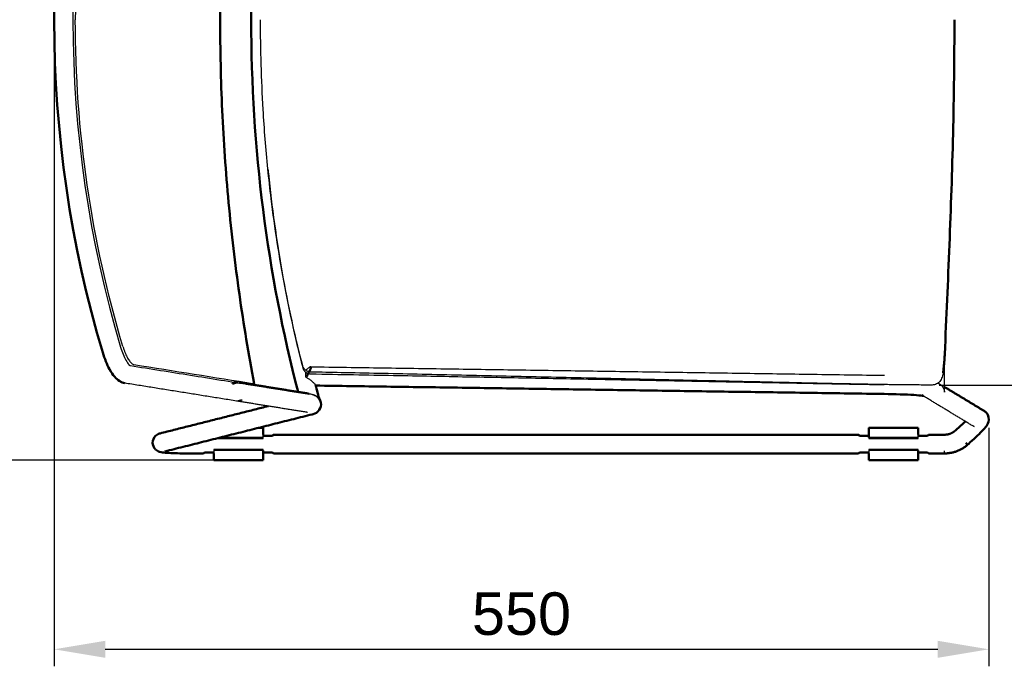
# Model space of a CAD drawing. Header units: millimetres. Extents: x 575 to 3338, y 46 to 2000.
# Tile 7 of 15: x 1046 to 1625, y 1248 to 1628. Entities that reach past the tile are written whole.
import ezdxf

# ---------------------------------------------------------------- set-up
doc = ezdxf.new("R2010")
doc.units = ezdxf.units.MM
doc.layers.add('Livello 01', color=18, linetype='Continuous', true_color=0x000000)
doc.layers.add('Make2D$Visibile$Curve', color=18, linetype='Continuous', true_color=0x000000)
doc.layers.add('Make2D$Visibile$CurveSilhouetteScena', color=18, linetype='Continuous', lineweight=50, true_color=0x000000)
doc.styles.add('Predefinito', font='arial.ttf')
doc.dimstyles.new('Predefinito', dxfattribs={"dimscale": 10, "dimtxt": 2.5, "dimasz": 3, "dimexe": 1, "dimexo": 0.5, "dimgap": 0.8, "dimtad": 1, "dimtoh": 1, "dimzin": 1, "dimdsep": 46, "dimtxsty": 'Predefinito', "dimcen": 2.5, "dimadec": 1, "dimazin": 1, "dimtfac": 1, "dimtdec": 4, "dimtix": 1, "dimtofl": 0, "dimtmove": 1, "dimatfit": 3, "dimfxl": 1, "dimtolj": 1, "dimtzin": 1, "dimarcsym": 0})

# ---------------------------------------------------------------- blocks, each defined once
blk = doc.blocks.new('*D1')
at = {"layer": 'Defpoints', "color": 0}
for p in [(1581.58, 1842.74), (1581.58, 1413.04), (1707.69, 1413.04)]:
    blk.add_point(p, dxfattribs=at)
at = {"layer": 'Livello 01', "color": 0, "lineweight": -2}
for p, q in [((1586.58, 1842.74), (1717.69, 1842.74)), ((1707.69, 1812.74), (1707.69, 1443.04)), ((1586.58, 1413.04), (1717.69, 1413.04))]:
    blk.add_line(p, q, dxfattribs=at)
at = {"layer": 'Livello 01', "color": 0}
for points in [[(1712.69, 1812.74), (1702.69, 1812.74), (1707.69, 1842.74)], [(1702.69, 1443.04), (1712.69, 1443.04), (1707.69, 1413.04)]]:
    blk.add_solid(points, dxfattribs=at)
at = {"layer": 'Livello 01', "color": 0, "insert": (1686.93, 1627.89), "char_height": 25, "attachment_point": 5, "rotation": 90, "style": 'Predefinito'}
blk.add_mtext('\\A1;430', dxfattribs=at)
blk = doc.blocks.new('*D6')
at = {"layer": 'Defpoints', "color": 0}
for p in [(985.62, 1886.89), (1174.34, 1886.89), (1174.34, 1368.89)]:
    blk.add_point(p, dxfattribs=at)
at = {"layer": 'Livello 01', "color": 0, "lineweight": -2}
for p, q in [((1169.34, 1886.89), (975.62, 1886.89)), ((985.62, 1398.89), (985.62, 1856.89)), ((1169.34, 1368.89), (975.62, 1368.89))]:
    blk.add_line(p, q, dxfattribs=at)
at = {"layer": 'Livello 01', "color": 0}
for points in [[(990.62, 1856.89), (980.62, 1856.89), (985.62, 1886.89)], [(980.62, 1398.89), (990.62, 1398.89), (985.62, 1368.89)]]:
    blk.add_solid(points, dxfattribs=at)
at = {"layer": 'Livello 01', "color": 0, "insert": (964.86, 1627.89), "char_height": 25, "attachment_point": 5, "rotation": 90, "style": 'Predefinito'}
blk.add_mtext('\\A1;518', dxfattribs=at)
blk = doc.blocks.new('*D7')
at = {"layer": 'Defpoints', "color": 0}
for p in [(1065.92, 1627.88), (1615.79, 1393.02), (1615.79, 1257.72)]:
    blk.add_point(p, dxfattribs=at)
at = {"layer": 'Livello 01', "color": 0, "lineweight": -2}
for p, q in [((1065.92, 1622.88), (1065.92, 1247.72)), ((1615.79, 1388.02), (1615.79, 1247.72)), ((1095.92, 1257.72), (1585.79, 1257.72))]:
    blk.add_line(p, q, dxfattribs=at)
at = {"layer": 'Livello 01', "color": 0}
for points in [[(1095.92, 1262.72), (1095.92, 1252.72), (1065.92, 1257.72)], [(1585.79, 1252.72), (1585.79, 1262.72), (1615.79, 1257.72)]]:
    blk.add_solid(points, dxfattribs=at)
at = {"layer": 'Livello 01', "color": 0, "insert": (1340.86, 1278.49), "char_height": 25, "attachment_point": 5, "style": 'Predefinito'}
blk.add_mtext('\\A1;550', dxfattribs=at)

msp = doc.modelspace()

# ---------------------------------------------------------------- linework, layer by layer
at = {"layer": 'Make2D$Visibile$Curve', "color": 252, "true_color": 0x96918c}
for points, knots in [([(1209.42, 1409.02), (1191.31, 1478.63), (1181.82, 1552.62), (1181.82, 1627.89), (1181.82, 1703.17), (1191.31, 1777.16), (1209.43, 1846.78)], [810.93928, 810.93928, 810.93928, 810.93928, 1039.983419, 1039.983419, 1039.983419, 1269.038318, 1269.038318, 1269.038318, 1269.038318]), ([(1101.51, 1417.89), (1100.4, 1419.17), (1099.43, 1420.68), (1098.52, 1422.33), (1096.94, 1425.2), (1095.57, 1428.55), (1094.47, 1432.13)], [9.654445, 9.654445, 9.654445, 9.654445, 16.53912, 16.53912, 16.53912, 28.013536, 28.013536, 28.013536, 28.013536]), ([(1107.41, 1414.22), (1106.31, 1414.4), (1105.33, 1414.81), (1104.46, 1415.34), (1103.36, 1416), (1102.39, 1416.87), (1101.51, 1417.89)], [0, 0, 0, 0, 4.181722, 4.181722, 4.181722, 9.654445, 9.654445, 9.654445, 9.654445]), ([(1577.47, 1406.72), (1577.42, 1406.73), (1577.34, 1406.74), (1577.11, 1406.78), (1576.94, 1406.8), (1575.73, 1406.95), (1573.89, 1407.11), (1571.64, 1407.25), (1567.06, 1407.53), (1560.74, 1407.74), (1554.21, 1407.84)], [11.211971, 11.211971, 11.211971, 11.211971, 12.754546, 12.754546, 14.553349, 14.553349, 24.166425, 24.166425, 24.166425, 44.102034, 44.102034, 44.102034, 44.102034]), ([(1222.9, 1401.74), (1222.9, 1400.07), (1222.17, 1398.65), (1221.21, 1397.7), (1219.75, 1396.24), (1218.51, 1396.06), (1217.66, 1395.85)], [0, 0, 0, 0, 5.391758, 5.391758, 5.391758, 14.384001, 14.384001, 14.384001, 14.384001]), ([(1596.21, 1386.4), (1596.31, 1386.49), (1596.41, 1386.57), (1596.51, 1386.66), (1598.5, 1388.42), (1600.42, 1390.2), (1601.99, 1391.73)], [25.959336, 25.959336, 25.959336, 25.959336, 26.364463, 26.364463, 26.364463, 34.564992, 34.564992, 34.564992, 34.564992]), ([(1615.79, 1392.92), (1615.79, 1392.82), (1615.79, 1392.72), (1615.78, 1392.63), (1615.65, 1390.73), (1614.98, 1389.88), (1613.62, 1387.98), (1612.9, 1387.18), (1611.74, 1385.96), (1609.68, 1383.79), (1606.89, 1381.15), (1603.78, 1378.41), (1603.67, 1378.31), (1603.57, 1378.22), (1603.46, 1378.13)], [4.460726, 4.460726, 4.460726, 4.460726, 4.786198, 4.786198, 4.786198, 10.496897, 10.496897, 17.132866, 17.132866, 17.132866, 29.620593, 29.620593, 29.620593, 30.045106, 30.045106, 30.045106, 30.045106]), ([(1123.84, 1379.19), (1123.84, 1380.69), (1124.45, 1382.1), (1125.48, 1383.13), (1126.29, 1383.94), (1127.15, 1384.34), (1128.03, 1384.62), (1128.18, 1384.66), (1128.32, 1384.69)], [0, 0, 0, 0, 4.572743, 4.572743, 4.572743, 8.061968, 8.061968, 8.747364, 8.747364, 8.747364, 8.747364]), ([(1144.34, 1372.89), (1140.26, 1372.89), (1136.4, 1372.98), (1133.44, 1373.14), (1131.84, 1373.22), (1130.71, 1373.31), (1129.19, 1373.51), (1128.53, 1373.61), (1127.15, 1374.05), (1126.29, 1374.44), (1125.48, 1375.26)], [0, 0, 0, 0, 12.332281, 12.332281, 12.332281, 19.176702, 19.176702, 22.224107, 22.224107, 25.713333, 25.713333, 25.713333, 25.713333])]:
    msp.add_open_spline(points, degree=3, knots=knots, dxfattribs=at)
at = {"layer": 'Make2D$Visibile$Curve', "color": 33, "true_color": 0xc3a57d}
for points in [[(1183.62, 1841.92), (1181.97, 1833.29), (1178.86, 1815.89), (1174.76, 1789.31), (1171.26, 1762.44), (1168.41, 1735.4), (1166.22, 1708.32), (1164.68, 1681.31), (1163.77, 1654.44), (1163.57, 1636.71), (1163.57, 1627.89)], [(1163.57, 1627.89), (1163.57, 1619.07), (1163.77, 1601.34), (1164.68, 1574.48), (1166.22, 1547.47), (1168.41, 1520.39), (1171.26, 1493.35), (1174.76, 1466.47), (1178.86, 1439.9), (1181.97, 1422.49), (1183.62, 1413.86)], [(1595.55, 1627.89), (1595.55, 1616.5), (1595.41, 1593.9), (1594.8, 1560.67), (1593.87, 1527.91), (1592.67, 1495.51), (1591.31, 1463.36), (1590.35, 1441.98), (1589.88, 1431.32)], [(1589.88, 1431.32), (1589.85, 1430.8), (1589.8, 1429.78), (1589.71, 1428.27), (1589.61, 1426.81), (1589.49, 1425.4), (1589.36, 1424.04), (1589.22, 1422.74), (1589.07, 1421.5), (1588.96, 1420.73), (1588.9, 1420.35)], [(1183.62, 1413.86), (1183.39, 1413.79), (1182.93, 1413.65), (1182.25, 1413.44), (1181.8, 1413.3), (1181.57, 1413.23)]]:
    msp.add_open_spline(points, degree=3, dxfattribs=at)
at = {"layer": 'Make2D$Visibile$Curve', "color": 252, "true_color": 0x96918c}
for points, degree in [([(1094.47, 1432.13), (1056.64, 1558.99), (1056.17, 1695.19), (1094.47, 1823.64)], 3), ([(1214.58, 1418.12), (1214.63, 1418.29), (1214.75, 1418.65), (1215.01, 1419.24), (1215.34, 1419.87), (1215.71, 1420.55), (1216.12, 1421.29), (1216.49, 1421.99), (1216.77, 1422.56), (1216.96, 1423.02), (1217.07, 1423.38), (1217.09, 1423.55), (1217.09, 1423.62)], 3), ([(1173.91, 1414.68), (1173.88, 1414.69), (1173.8, 1414.7), (1173.6, 1414.72), (1173.33, 1414.74), (1173, 1414.76), (1172.64, 1414.75), (1172.28, 1414.71), (1171.93, 1414.65), (1171.61, 1414.56), (1171.31, 1414.45), (1171.07, 1414.32), (1170.9, 1414.18), (1170.83, 1414.1), (1170.81, 1414.06)], 3), ([(1170.85, 1413.91), (1170.88, 1413.9), (1170.96, 1413.89), (1171.15, 1413.93), (1171.39, 1413.99), (1171.68, 1414.09), (1172.02, 1414.2), (1172.36, 1414.32), (1172.71, 1414.42), (1173.04, 1414.5), (1173.35, 1414.57), (1173.61, 1414.61), (1173.81, 1414.64), (1173.89, 1414.65), (1173.92, 1414.66)], 3), ([(1174.55, 1414.61), (1195.13, 1411.31), (1215.7, 1408.01)], 2), ([(1554.21, 1407.84), (1386.93, 1410.31), (1219.64, 1412.79)], 2), ([(1219.75, 1413.08), (1220.52, 1410.11), (1221.3, 1407.15), (1222.1, 1404.19)], 3), ([(1589.8, 1411.93), (1601.44, 1404.89), (1613.08, 1397.85)], 2), ([(1221.29, 1405.7), (1222.21, 1404.74), (1222.9, 1403.36), (1222.9, 1401.74)], 3), ([(1576.39, 1407.16), (1576.97, 1406.81), (1577.36, 1406.75), (1577.47, 1406.72)], 3), ([(1128.33, 1384.69), (1160.11, 1392.7), (1191.89, 1400.7)], 2), ([(1613.08, 1397.85), (1613.57, 1397.56), (1614.02, 1397.19), (1614.4, 1396.75)], 3), ([(1614.4, 1396.75), (1615.35, 1395.67), (1615.81, 1394.29), (1615.79, 1392.92)], 3), ([(1217.66, 1395.85), (1174.33, 1384.94), (1131.01, 1374.03)], 2), ([(1596.04, 1386.25), (1596.13, 1386.32), (1596.21, 1386.4)], 2), ([(1125.41, 1375.33), (1124.42, 1376.35), (1123.84, 1377.74), (1123.84, 1379.19)], 3), ([(1194.34, 1383.29), (1191.6, 1383.29), (1188.86, 1383.29)], 2), ([(1194.94, 1383.89), (1194.94, 1383.89), (1194.77, 1383.72), (1194.34, 1383.29)], 3), ([(1194.94, 1383.89), (1367.06, 1383.89), (1539.18, 1383.89)], 2), ([(1539.78, 1383.29), (1539.35, 1383.72), (1539.18, 1383.89), (1539.18, 1383.89)], 3), ([(1545.29, 1383.29), (1542.53, 1383.29), (1539.78, 1383.29)], 2), ([(1579.78, 1383.29), (1577.04, 1383.29), (1574.3, 1383.29)], 2), ([(1580.38, 1383.89), (1580.38, 1383.89), (1580.2, 1383.72), (1579.78, 1383.29)], 3), ([(1580.38, 1383.89), (1585.08, 1383.89), (1589.78, 1383.89)], 2), ([(1153.74, 1372.89), (1153.74, 1372.89), (1153.92, 1373.07), (1154.34, 1373.49)], 3), ([(1154.34, 1373.49), (1157.11, 1373.49), (1159.88, 1373.49)], 2), ([(1188.89, 1373.49), (1191.62, 1373.49), (1194.34, 1373.49)], 2), ([(1194.34, 1373.49), (1194.77, 1373.07), (1194.94, 1372.89), (1194.94, 1372.89)], 3), ([(1539.18, 1372.89), (1539.18, 1372.89), (1539.35, 1373.07), (1539.78, 1373.49)], 3), ([(1539.78, 1373.49), (1542.55, 1373.49), (1545.32, 1373.49)], 2), ([(1574.34, 1373.49), (1577.06, 1373.49), (1579.78, 1373.49)], 2), ([(1579.78, 1373.49), (1580.2, 1373.07), (1580.38, 1372.89), (1580.38, 1372.89)], 3), ([(1603.46, 1378.13), (1603.38, 1378.06), (1603.3, 1377.98)], 2), ([(1153.74, 1372.89), (1149.04, 1372.89), (1144.34, 1372.89)], 2), ([(1539.18, 1372.89), (1367.06, 1372.89), (1194.94, 1372.89)], 2), ([(1589.78, 1372.89), (1585.08, 1372.89), (1580.38, 1372.89)], 2)]:
    msp.add_open_spline(points, degree=degree, dxfattribs=at)
at = {"layer": 'Make2D$Visibile$Curve', "color": 252, "lineweight": -3, "true_color": 0x96918c}
for points, degree in [([(1105, 1820.47), (1067.33, 1694.11), (1067.8, 1560.12), (1105, 1435.32)], 3), ([(1109.89, 1425.16), (1110.12, 1424.88), (1110.26, 1424.73), (1110.25, 1424.71)], 3), ([(1589.8, 1408.82), (1589.8, 1419.29), (1589.8, 1429.76)], 2), ([(1214.09, 1422.01), (1214.05, 1421.9), (1214.02, 1421.79), (1213.99, 1421.69)], 3), ([(1216.89, 1423.84), (1385.63, 1421.34), (1554.38, 1418.83)], 2), ([(1173.19, 1403.68), (1140.3, 1408.95), (1107.41, 1414.22)], 2), ([(1214.02, 1417.71), (1214.24, 1417.63), (1214.67, 1417.42), (1215.37, 1417.01), (1216.1, 1416.49), (1216.9, 1415.88), (1217.75, 1415.17), (1218.45, 1414.53), (1218.99, 1414.01), (1219.37, 1413.59), (1219.62, 1413.27), (1219.71, 1413.12), (1219.74, 1413.05)], 3), ([(1585.91, 1414.29), (1586.34, 1414.02), (1586.78, 1413.76)], 2), ([(1173.26, 1403.73), (1173.28, 1403.73), (1173.37, 1403.74), (1173.56, 1403.77), (1173.82, 1403.81), (1174.13, 1403.88), (1174.47, 1403.96), (1174.81, 1404.06), (1175.16, 1404.18), (1175.49, 1404.29), (1175.78, 1404.39), (1176.03, 1404.46), (1176.21, 1404.49), (1176.3, 1404.48), (1176.33, 1404.47)], 3), ([(1176.36, 1404.32), (1176.34, 1404.28), (1176.27, 1404.2), (1176.1, 1404.07), (1175.86, 1403.93), (1175.56, 1403.82), (1175.24, 1403.73), (1174.9, 1403.67), (1174.53, 1403.63), (1174.17, 1403.63), (1173.84, 1403.64), (1173.58, 1403.66), (1173.37, 1403.68), (1173.29, 1403.69), (1173.26, 1403.7)], 3), ([(1213.96, 1397.15), (1193.61, 1400.41), (1173.26, 1403.67)], 2), ([(1176.37, 1404.48), (1176.37, 1404.44), (1176.38, 1404.41)], 2), ([(1220.01, 1406.49), (1220.25, 1406.31), (1220.7, 1405.93), (1221.31, 1405.26), (1221.82, 1404.5), (1222.09, 1403.95), (1222.2, 1403.67)], 3), ([(1222.2, 1403.67), (1222.17, 1403.85), (1222.14, 1404.02), (1222.09, 1404.19)], 3), ([(1607.39, 1388.44), (1592.11, 1397.68), (1576.84, 1406.92)], 2)]:
    msp.add_open_spline(points, degree=degree, dxfattribs=at)
at = {"layer": 'Make2D$Visibile$Curve', "color": 33, "lineweight": -3, "true_color": 0xc3a57d}
for points in [[(1106.33, 1820), (1097.07, 1788.9), (1083.06, 1725.33), (1078.35, 1660.37), (1078.35, 1627.89)], [(1106.33, 1435.79), (1097.07, 1466.89), (1083.06, 1530.45), (1078.35, 1595.41), (1078.35, 1627.89)], [(1106.33, 1435.79), (1106.51, 1435.19), (1106.88, 1434.04), (1107.5, 1432.4), (1108.14, 1430.91), (1108.81, 1429.55), (1109.49, 1428.35), (1110.17, 1427.32), (1110.85, 1426.46), (1111.51, 1425.8), (1112.16, 1425.35), (1112.57, 1425.2), (1112.77, 1425.17)], [(1112.77, 1425.17), (1136.39, 1421.39), (1160, 1417.62), (1183.62, 1413.86)], [(1110.73, 1424.55), (1122.55, 1422.66), (1146.18, 1418.88), (1169.78, 1415.11), (1181.57, 1413.23)], [(1216.87, 1420.72), (1216.61, 1420.73), (1216.1, 1420.78), (1215.38, 1420.96), (1214.73, 1421.22), (1214.13, 1421.57), (1213.59, 1421.98), (1213.11, 1422.47), (1212.7, 1423.03), (1212.35, 1423.67), (1212.19, 1424.14), (1212.12, 1424.39)], [(1212.12, 1423.33), (1212.17, 1423.12), (1212.31, 1422.7), (1212.6, 1422.1), (1212.97, 1421.56), (1213.25, 1421.24), (1213.4, 1421.09)], [(1214.36, 1420.35), (1214.19, 1420.45), (1213.86, 1420.67), (1213.55, 1420.94), (1213.4, 1421.09)], [(1214.36, 1420.35), (1214.51, 1420.27), (1214.81, 1420.11), (1215.3, 1419.92), (1215.82, 1419.77), (1216.36, 1419.68), (1216.71, 1419.65), (1216.88, 1419.65)], [(1216.88, 1419.65), (1225.55, 1419.5), (1242.35, 1419.2), (1265.74, 1418.77), (1287.77, 1418.36), (1308.77, 1417.96), (1329.04, 1417.58), (1349.02, 1417.2), (1369.75, 1416.81), (1390.57, 1416.41), (1408.74, 1416.06), (1424.04, 1415.77), (1437.81, 1415.5), (1451.05, 1415.25), (1464.78, 1414.99), (1478.75, 1414.72), (1492.75, 1414.45), (1506.21, 1414.2), (1518.84, 1413.96), (1530.94, 1413.74), (1542.66, 1413.53), (1550.43, 1413.4), (1554.29, 1413.34)], [(1588.9, 1420.35), (1588.81, 1419.71), (1588.57, 1418.52), (1588.08, 1417.01), (1587.44, 1415.75), (1586.64, 1414.74), (1585.67, 1413.97), (1584.52, 1413.42), (1583.18, 1413.1), (1582.14, 1413.04), (1581.58, 1413.04)]]:
    msp.add_open_spline(points, degree=3, dxfattribs=at)
for points, knots in [([(1191.66, 1540.25), (1190.49, 1551.85), (1188.17, 1581), (1187.32, 1610.31), (1187.32, 1627.89)], [119.549139, 119.549139, 119.549139, 119.549139, 154.67796, 207.51317, 207.51317, 207.51317, 207.51317]), ([(1212.12, 1424.39), (1208.13, 1439.74), (1200.86, 1472.17), (1194.82, 1511.16), (1192.24, 1534.4), (1191.66, 1540.25)], [0, 0, 0, 0, 49.007538, 101.842749, 119.549139, 119.549139, 119.549139, 119.549139]), ([(1191.69, 1539.92), (1191.77, 1539.09), (1192.87, 1528.35), (1195.35, 1507.88), (1199.93, 1478.92), (1205.49, 1450.62), (1209.81, 1432.33), (1212.12, 1423.33)], [86.838978, 86.838978, 86.838978, 86.838978, 89.33866, 119.118214, 148.897767, 178.677321, 208.456874, 208.456874, 208.456874, 208.456874]), ([(1109.86, 1424.93), (1109.93, 1424.88), (1110.23, 1424.69), (1110.52, 1424.58), (1110.73, 1424.55)], [-2.568497, -2.568497, -2.568497, -2.568497, -1.974597, 0, 0, 0, 0]), ([(1554.29, 1413.34), (1549.29, 1413.43), (1538.82, 1413.63), (1521.75, 1413.98), (1503.38, 1414.38), (1483.81, 1414.82), (1463.17, 1415.29), (1434.41, 1415.94), (1396.57, 1416.8), (1349.58, 1417.87), (1302.47, 1418.92), (1264.19, 1419.75), (1235.91, 1420.34), (1222.75, 1420.61), (1216.87, 1420.72)], [0, 0, 0, 0, 21.331034, 42.662069, 63.993103, 85.324138, 106.655172, 127.986207, 170.648276, 213.310345, 255.972414, 298.634483, 319.965517, 337.501616, 337.501616, 337.501616, 337.501616]), ([(1581.58, 1413.04), (1580.58, 1413.06), (1578.18, 1413.08), (1573.77, 1413.13), (1568.22, 1413.19), (1562.84, 1413.25), (1558.07, 1413.3), (1555.56, 1413.32), (1554.29, 1413.34)], [0, 0, 0, 0, 5.406409, 11.897411, 18.388414, 24.879417, 28.124919, 31.37042, 31.37042, 31.37042, 31.37042])]:
    msp.add_open_spline(points, degree=3, knots=knots, dxfattribs=at)
at = {"layer": 'Make2D$Visibile$Curve', "color": 252, "lineweight": -3, "true_color": 0x96918c}
for points, knots in [([(1105.01, 1435.32), (1105.9, 1432.43), (1107.03, 1429.68), (1108.16, 1427.64), (1108.77, 1426.52), (1109.48, 1425.65), (1109.89, 1425.16)], [2.871567, 2.871567, 2.871567, 2.871567, 12.254954, 12.254954, 12.254954, 17.674845, 17.674845, 17.674845, 17.674845]), ([(1213.77, 1420.76), (1213.75, 1420.64), (1213.7, 1420.28), (1213.67, 1419.71), (1213.71, 1419.04), (1213.82, 1418.38), (1213.95, 1417.94), (1214.02, 1417.71)], [-3.41186, -3.41186, -3.41186, -3.41186, -3.06281, -2.297107, -1.531405, -0.765702, 0, 0, 0, 0]), ([(1216.89, 1423.84), (1216.83, 1423.84), (1216.68, 1423.81), (1216.37, 1423.66), (1215.95, 1423.38), (1215.41, 1422.99), (1214.75, 1422.48), (1214.31, 1422.16), (1214.09, 1422.01)], [-4.931407, -4.931407, -4.931407, -4.931407, -4.144122, -3.315297, -2.486473, -1.657649, -0.828824, 0, 0, 0, 0]), ([(1585.92, 1414.19), (1585.94, 1414.18), (1586.2, 1414.08), (1586.69, 1413.84), (1587.4, 1413.36), (1588.09, 1412.73), (1588.73, 1411.95), (1589.26, 1411.01), (1589.65, 1409.95), (1589.77, 1409.21), (1589.8, 1408.82)], [-7.571868, -7.571868, -7.571868, -7.571868, -7.486766, -6.417228, -5.34769, -4.278152, -3.208614, -2.139076, -1.069538, 0, 0, 0, 0]), ([(1215.7, 1408.01), (1215.83, 1407.99), (1215.95, 1407.97), (1216.48, 1407.88), (1216.86, 1407.81), (1217.6, 1407.64), (1217.99, 1407.54), (1219.08, 1407.2), (1220.03, 1406.96), (1221.21, 1405.77)], [53.707445, 53.707445, 53.707445, 53.707445, 54.742188, 54.742188, 58.212431, 58.212431, 61.552026, 61.552026, 68.185262, 68.185262, 68.185262, 68.185262]), ([(1217.65, 1407.63), (1217.86, 1407.57), (1218.36, 1407.42), (1219.17, 1407.05), (1219.74, 1406.69), (1220.01, 1406.49)], [-2.69267, -2.69267, -2.69267, -2.69267, -1.989274, -0.994637, 0, 0, 0, 0]), ([(1215.04, 1396.92), (1215.04, 1396.92), (1214.96, 1396.96), (1214.64, 1397.03), (1214.35, 1397.08), (1213.97, 1397.14)], [191.480323, 191.480323, 191.480323, 191.480323, 194.336414, 194.336414, 198.675865, 198.675865, 198.675865, 198.675865])]:
    msp.add_open_spline(points, degree=3, knots=knots, dxfattribs=at)
for points, weights in [([(1214.02, 1417.71), (1214.03, 1418.17), (1214.04, 1418.63)], [1, 0.996469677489, 1]), ([(1589.78, 1372.89), (1589.78, 1372.89), (1589.78, 1374.37)], [1, 0.930440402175, 1])]:
    msp.add_rational_spline(points, weights, degree=2, dxfattribs=at)
at = {"layer": 'Make2D$Visibile$Curve', "color": 49, "true_color": 0x464646}
for points in [[(1188.84, 1387.86), (1187.39, 1387.86), (1185.93, 1387.86)], [(1188.84, 1385.89), (1188.84, 1386.88), (1188.84, 1387.86)], [(1545.28, 1387.86), (1545.28, 1386.88), (1545.28, 1385.89)], [(1574.28, 1387.86), (1559.78, 1387.86), (1545.28, 1387.86)], [(1574.28, 1385.89), (1574.28, 1386.88), (1574.28, 1387.86)], [(1545.28, 1383.93), (1545.28, 1383.07), (1545.28, 1382.21)], [(1188.84, 1372.86), (1188.84, 1373.72), (1188.84, 1374.58)], [(1574.28, 1372.86), (1574.28, 1373.72), (1574.28, 1374.58)], [(1159.84, 1370.89), (1159.84, 1369.91), (1159.84, 1368.93)], [(1188.84, 1368.89), (1174.34, 1368.89), (1159.84, 1368.89)], [(1188.84, 1368.93), (1188.84, 1369.91), (1188.84, 1370.89)], [(1545.28, 1370.89), (1545.28, 1369.91), (1545.28, 1368.93)], [(1574.28, 1368.89), (1559.78, 1368.89), (1545.28, 1368.89)], [(1574.28, 1368.93), (1574.28, 1369.91), (1574.28, 1370.89)]]:
    msp.add_open_spline(points, degree=2, dxfattribs=at)
for points, weights in [([(1188.84, 1383.93), (1188.84, 1385.59), (1188.84, 1385.89)], [1, 0.769423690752, 1]), ([(1545.28, 1387.89), (1545.28, 1387.89), (1545.28, 1387.86)], [0.968112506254, 0.979717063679, 1]), ([(1545.28, 1385.89), (1545.28, 1385.59), (1545.28, 1383.93)], [1, 0.769423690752, 1]), ([(1574.28, 1383.93), (1574.28, 1385.59), (1574.28, 1385.89)], [1, 0.769423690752, 1]), ([(1159.84, 1372.86), (1159.84, 1371.2), (1159.84, 1370.89)], [1, 0.769423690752, 1]), ([(1188.84, 1370.89), (1188.84, 1371.2), (1188.84, 1372.86)], [1, 0.769423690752, 1]), ([(1545.28, 1372.86), (1545.28, 1371.2), (1545.28, 1370.89)], [1, 0.769423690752, 1]), ([(1574.28, 1370.89), (1574.28, 1371.2), (1574.28, 1372.86)], [1, 0.769423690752, 1])]:
    msp.add_rational_spline(points, weights, degree=2, dxfattribs=at)
at = {"layer": 'Make2D$Visibile$Curve', "color": 252, "true_color": 0x96918c}
for points, weights in [([(1589.78, 1383.89), (1593.35, 1383.89), (1596.04, 1386.25)], [0.854463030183, 0.865095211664, 1]), ([(1602.32, 1379.09), (1603.3, 1377.98), (1603.3, 1377.98)], [1, 0.930440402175, 1]), ([(1603.3, 1377.98), (1597.49, 1372.89), (1589.78, 1372.89)], [1, 0.935873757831, 1])]:
    msp.add_rational_spline(points, weights, degree=2, dxfattribs=at)
at = {"layer": 'Make2D$Visibile$Curve', "color": 49, "lineweight": -3, "true_color": 0x464646}
for points in [[(1159.84, 1381.64), (1174.34, 1381.64), (1188.84, 1381.64)], [(1188.84, 1382.21), (1176.18, 1382.21), (1163.52, 1382.21)], [(1188.84, 1382.21), (1188.84, 1383.07), (1188.84, 1383.93)], [(1188.84, 1381.64), (1188.84, 1381.92), (1188.84, 1382.21)], [(1574.28, 1382.21), (1559.78, 1382.21), (1545.28, 1382.21)], [(1545.28, 1382.21), (1545.28, 1381.92), (1545.28, 1381.64)], [(1545.28, 1381.64), (1559.78, 1381.64), (1574.28, 1381.64)], [(1574.28, 1382.21), (1574.28, 1383.07), (1574.28, 1383.93)], [(1574.28, 1381.64), (1574.28, 1381.92), (1574.28, 1382.21)], [(1159.84, 1375.14), (1159.84, 1374.86), (1159.84, 1374.58)], [(1188.84, 1375.14), (1174.34, 1375.14), (1159.84, 1375.14)], [(1188.84, 1374.58), (1174.34, 1374.58), (1159.84, 1374.58)], [(1159.84, 1374.58), (1159.84, 1373.72), (1159.84, 1372.86)], [(1188.84, 1374.58), (1188.84, 1374.86), (1188.84, 1375.14)], [(1545.28, 1375.14), (1545.28, 1374.86), (1545.28, 1374.58)], [(1574.28, 1375.14), (1559.78, 1375.14), (1545.28, 1375.14)], [(1574.28, 1374.58), (1559.78, 1374.58), (1545.28, 1374.58)], [(1545.28, 1374.58), (1545.28, 1373.72), (1545.28, 1372.86)], [(1574.28, 1374.58), (1574.28, 1374.86), (1574.28, 1375.14)]]:
    msp.add_open_spline(points, degree=2, dxfattribs=at)
at = {"layer": 'Make2D$Visibile$CurveSilhouetteScena', "color": 252, "true_color": 0x96918c}
for points, knots in [([(1209.42, 1409.02), (1191.31, 1478.63), (1181.82, 1552.62), (1181.82, 1627.89), (1181.82, 1703.17), (1191.31, 1777.16), (1209.43, 1846.78)], [810.93928, 810.93928, 810.93928, 810.93928, 1039.983419, 1039.983419, 1039.983419, 1269.038318, 1269.038318, 1269.038318, 1269.038318]), ([(1101.51, 1417.89), (1100.4, 1419.17), (1099.43, 1420.68), (1098.52, 1422.33), (1096.94, 1425.2), (1095.57, 1428.55), (1094.47, 1432.13)], [9.654445, 9.654445, 9.654445, 9.654445, 16.53912, 16.53912, 16.53912, 28.013536, 28.013536, 28.013536, 28.013536]), ([(1107.41, 1414.22), (1106.31, 1414.4), (1105.33, 1414.81), (1104.46, 1415.34), (1103.36, 1416), (1102.39, 1416.87), (1101.51, 1417.89)], [0, 0, 0, 0, 4.181722, 4.181722, 4.181722, 9.654445, 9.654445, 9.654445, 9.654445]), ([(1577.47, 1406.72), (1577.42, 1406.73), (1577.34, 1406.74), (1577.11, 1406.78), (1576.94, 1406.8), (1575.73, 1406.95), (1573.89, 1407.11), (1571.64, 1407.25), (1567.06, 1407.53), (1560.74, 1407.74), (1554.21, 1407.84)], [11.211971, 11.211971, 11.211971, 11.211971, 12.754546, 12.754546, 14.553349, 14.553349, 24.166425, 24.166425, 24.166425, 44.102034, 44.102034, 44.102034, 44.102034]), ([(1222.9, 1401.74), (1222.9, 1400.07), (1222.17, 1398.65), (1221.21, 1397.7), (1219.75, 1396.24), (1218.51, 1396.06), (1217.66, 1395.85)], [0, 0, 0, 0, 5.391758, 5.391758, 5.391758, 14.384001, 14.384001, 14.384001, 14.384001]), ([(1596.21, 1386.4), (1596.31, 1386.49), (1596.41, 1386.57), (1596.51, 1386.66), (1598.5, 1388.42), (1600.42, 1390.2), (1601.99, 1391.73)], [25.959336, 25.959336, 25.959336, 25.959336, 26.364463, 26.364463, 26.364463, 34.564992, 34.564992, 34.564992, 34.564992]), ([(1615.79, 1392.92), (1615.79, 1392.82), (1615.79, 1392.72), (1615.78, 1392.63), (1615.65, 1390.73), (1614.98, 1389.88), (1613.62, 1387.98), (1612.9, 1387.18), (1611.74, 1385.96), (1609.68, 1383.79), (1606.89, 1381.15), (1603.78, 1378.41), (1603.67, 1378.31), (1603.57, 1378.22), (1603.46, 1378.13)], [4.460726, 4.460726, 4.460726, 4.460726, 4.786198, 4.786198, 4.786198, 10.496897, 10.496897, 17.132866, 17.132866, 17.132866, 29.620593, 29.620593, 29.620593, 30.045106, 30.045106, 30.045106, 30.045106]), ([(1123.84, 1379.19), (1123.84, 1380.69), (1124.45, 1382.1), (1125.48, 1383.13), (1126.29, 1383.94), (1127.15, 1384.34), (1128.03, 1384.62), (1128.18, 1384.66), (1128.32, 1384.69)], [0, 0, 0, 0, 4.572743, 4.572743, 4.572743, 8.061968, 8.061968, 8.747364, 8.747364, 8.747364, 8.747364]), ([(1144.34, 1372.89), (1140.26, 1372.89), (1136.4, 1372.98), (1133.44, 1373.14), (1131.84, 1373.22), (1130.71, 1373.31), (1129.19, 1373.51), (1128.53, 1373.61), (1127.15, 1374.05), (1126.29, 1374.44), (1125.48, 1375.26)], [0, 0, 0, 0, 12.332281, 12.332281, 12.332281, 19.176702, 19.176702, 22.224107, 22.224107, 25.713333, 25.713333, 25.713333, 25.713333])]:
    msp.add_open_spline(points, degree=3, knots=knots, dxfattribs=at)
at = {"layer": 'Make2D$Visibile$CurveSilhouetteScena', "color": 33, "true_color": 0xc3a57d}
for points in [[(1183.62, 1841.92), (1181.97, 1833.29), (1178.86, 1815.89), (1174.76, 1789.31), (1171.26, 1762.44), (1168.41, 1735.4), (1166.22, 1708.32), (1164.68, 1681.31), (1163.77, 1654.44), (1163.57, 1636.71), (1163.57, 1627.89)], [(1163.57, 1627.89), (1163.57, 1619.07), (1163.77, 1601.34), (1164.68, 1574.48), (1166.22, 1547.47), (1168.41, 1520.39), (1171.26, 1493.35), (1174.76, 1466.47), (1178.86, 1439.9), (1181.97, 1422.49), (1183.62, 1413.86)], [(1595.55, 1627.89), (1595.55, 1616.5), (1595.41, 1593.9), (1594.8, 1560.67), (1593.87, 1527.91), (1592.67, 1495.51), (1591.31, 1463.36), (1590.35, 1441.98), (1589.88, 1431.32)], [(1589.88, 1431.32), (1589.85, 1430.8), (1589.8, 1429.78), (1589.71, 1428.27), (1589.61, 1426.81), (1589.49, 1425.4), (1589.36, 1424.04), (1589.22, 1422.74), (1589.07, 1421.5), (1588.96, 1420.73), (1588.9, 1420.35)], [(1183.62, 1413.86), (1183.39, 1413.79), (1182.93, 1413.65), (1182.25, 1413.44), (1181.8, 1413.3), (1181.57, 1413.23)]]:
    msp.add_open_spline(points, degree=3, dxfattribs=at)
at = {"layer": 'Make2D$Visibile$CurveSilhouetteScena', "color": 252, "true_color": 0x96918c}
for points, degree in [([(1094.47, 1432.13), (1056.64, 1558.99), (1056.17, 1695.19), (1094.47, 1823.64)], 3), ([(1214.58, 1418.12), (1214.63, 1418.29), (1214.75, 1418.65), (1215.01, 1419.24), (1215.34, 1419.87), (1215.71, 1420.55), (1216.12, 1421.29), (1216.49, 1421.99), (1216.77, 1422.56), (1216.96, 1423.02), (1217.07, 1423.38), (1217.09, 1423.55), (1217.09, 1423.62)], 3), ([(1173.91, 1414.68), (1173.88, 1414.69), (1173.8, 1414.7), (1173.6, 1414.72), (1173.33, 1414.74), (1173, 1414.76), (1172.64, 1414.75), (1172.28, 1414.71), (1171.93, 1414.65), (1171.61, 1414.56), (1171.31, 1414.45), (1171.07, 1414.32), (1170.9, 1414.18), (1170.83, 1414.1), (1170.81, 1414.06)], 3), ([(1170.85, 1413.91), (1170.88, 1413.9), (1170.96, 1413.89), (1171.15, 1413.93), (1171.39, 1413.99), (1171.68, 1414.09), (1172.02, 1414.2), (1172.36, 1414.32), (1172.71, 1414.42), (1173.04, 1414.5), (1173.35, 1414.57), (1173.61, 1414.61), (1173.81, 1414.64), (1173.89, 1414.65), (1173.92, 1414.66)], 3), ([(1174.55, 1414.61), (1195.13, 1411.31), (1215.7, 1408.01)], 2), ([(1554.21, 1407.84), (1386.93, 1410.31), (1219.64, 1412.79)], 2), ([(1219.75, 1413.08), (1220.52, 1410.11), (1221.3, 1407.15), (1222.1, 1404.19)], 3), ([(1589.8, 1411.93), (1601.44, 1404.89), (1613.08, 1397.85)], 2), ([(1221.29, 1405.7), (1222.21, 1404.74), (1222.9, 1403.36), (1222.9, 1401.74)], 3), ([(1576.39, 1407.16), (1576.97, 1406.81), (1577.36, 1406.75), (1577.47, 1406.72)], 3), ([(1128.33, 1384.69), (1160.11, 1392.7), (1191.89, 1400.7)], 2), ([(1613.08, 1397.85), (1613.57, 1397.56), (1614.02, 1397.19), (1614.4, 1396.75)], 3), ([(1614.4, 1396.75), (1615.35, 1395.67), (1615.81, 1394.29), (1615.79, 1392.92)], 3), ([(1217.66, 1395.85), (1174.33, 1384.94), (1131.01, 1374.03)], 2), ([(1596.04, 1386.25), (1596.13, 1386.32), (1596.21, 1386.4)], 2), ([(1125.41, 1375.33), (1124.42, 1376.35), (1123.84, 1377.74), (1123.84, 1379.19)], 3), ([(1194.34, 1383.29), (1191.6, 1383.29), (1188.86, 1383.29)], 2), ([(1194.94, 1383.89), (1194.94, 1383.89), (1194.77, 1383.72), (1194.34, 1383.29)], 3), ([(1194.94, 1383.89), (1367.06, 1383.89), (1539.18, 1383.89)], 2), ([(1539.78, 1383.29), (1539.35, 1383.72), (1539.18, 1383.89), (1539.18, 1383.89)], 3), ([(1545.29, 1383.29), (1542.53, 1383.29), (1539.78, 1383.29)], 2), ([(1579.78, 1383.29), (1577.04, 1383.29), (1574.3, 1383.29)], 2), ([(1580.38, 1383.89), (1580.38, 1383.89), (1580.2, 1383.72), (1579.78, 1383.29)], 3), ([(1580.38, 1383.89), (1585.08, 1383.89), (1589.78, 1383.89)], 2), ([(1153.74, 1372.89), (1153.74, 1372.89), (1153.92, 1373.07), (1154.34, 1373.49)], 3), ([(1154.34, 1373.49), (1157.11, 1373.49), (1159.88, 1373.49)], 2), ([(1188.89, 1373.49), (1191.62, 1373.49), (1194.34, 1373.49)], 2), ([(1194.34, 1373.49), (1194.77, 1373.07), (1194.94, 1372.89), (1194.94, 1372.89)], 3), ([(1539.18, 1372.89), (1539.18, 1372.89), (1539.35, 1373.07), (1539.78, 1373.49)], 3), ([(1539.78, 1373.49), (1542.55, 1373.49), (1545.32, 1373.49)], 2), ([(1574.34, 1373.49), (1577.06, 1373.49), (1579.78, 1373.49)], 2), ([(1579.78, 1373.49), (1580.2, 1373.07), (1580.38, 1372.89), (1580.38, 1372.89)], 3), ([(1603.46, 1378.13), (1603.38, 1378.06), (1603.3, 1377.98)], 2), ([(1153.74, 1372.89), (1149.04, 1372.89), (1144.34, 1372.89)], 2), ([(1539.18, 1372.89), (1367.06, 1372.89), (1194.94, 1372.89)], 2), ([(1589.78, 1372.89), (1585.08, 1372.89), (1580.38, 1372.89)], 2)]:
    msp.add_open_spline(points, degree=degree, dxfattribs=at)
at = {"layer": 'Make2D$Visibile$CurveSilhouetteScena', "color": 49, "true_color": 0x464646}
for points in [[(1188.84, 1387.86), (1187.39, 1387.86), (1185.93, 1387.86)], [(1188.84, 1385.89), (1188.84, 1386.88), (1188.84, 1387.86)], [(1545.28, 1387.86), (1545.28, 1386.88), (1545.28, 1385.89)], [(1574.28, 1387.86), (1559.78, 1387.86), (1545.28, 1387.86)], [(1574.28, 1385.89), (1574.28, 1386.88), (1574.28, 1387.86)], [(1545.28, 1383.93), (1545.28, 1383.07), (1545.28, 1382.21)], [(1188.84, 1372.86), (1188.84, 1373.72), (1188.84, 1374.58)], [(1574.28, 1372.86), (1574.28, 1373.72), (1574.28, 1374.58)], [(1159.84, 1370.89), (1159.84, 1369.91), (1159.84, 1368.93)], [(1188.84, 1368.89), (1174.34, 1368.89), (1159.84, 1368.89)], [(1188.84, 1368.93), (1188.84, 1369.91), (1188.84, 1370.89)], [(1545.28, 1370.89), (1545.28, 1369.91), (1545.28, 1368.93)], [(1574.28, 1368.89), (1559.78, 1368.89), (1545.28, 1368.89)], [(1574.28, 1368.93), (1574.28, 1369.91), (1574.28, 1370.89)]]:
    msp.add_open_spline(points, degree=2, dxfattribs=at)
for points, weights in [([(1188.84, 1383.93), (1188.84, 1385.59), (1188.84, 1385.89)], [1, 0.769423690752, 1]), ([(1545.28, 1387.89), (1545.28, 1387.89), (1545.28, 1387.86)], [0.968112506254, 0.979717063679, 1]), ([(1545.28, 1385.89), (1545.28, 1385.59), (1545.28, 1383.93)], [1, 0.769423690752, 1]), ([(1574.28, 1383.93), (1574.28, 1385.59), (1574.28, 1385.89)], [1, 0.769423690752, 1]), ([(1159.84, 1372.86), (1159.84, 1371.2), (1159.84, 1370.89)], [1, 0.769423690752, 1]), ([(1188.84, 1370.89), (1188.84, 1371.2), (1188.84, 1372.86)], [1, 0.769423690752, 1]), ([(1545.28, 1372.86), (1545.28, 1371.2), (1545.28, 1370.89)], [1, 0.769423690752, 1]), ([(1574.28, 1370.89), (1574.28, 1371.2), (1574.28, 1372.86)], [1, 0.769423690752, 1])]:
    msp.add_rational_spline(points, weights, degree=2, dxfattribs=at)
at = {"layer": 'Make2D$Visibile$CurveSilhouetteScena', "color": 252, "true_color": 0x96918c}
for points, weights in [([(1589.78, 1383.89), (1593.35, 1383.89), (1596.04, 1386.25)], [0.854463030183, 0.865095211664, 1]), ([(1602.32, 1379.09), (1603.3, 1377.98), (1603.3, 1377.98)], [1, 0.930440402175, 1]), ([(1603.3, 1377.98), (1597.49, 1372.89), (1589.78, 1372.89)], [1, 0.935873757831, 1])]:
    msp.add_rational_spline(points, weights, degree=2, dxfattribs=at)

# ---------------------------------------------------------------- dimensions: what is measured, and where the dimension line sits
at = {"layer": 'Livello 01'}
for base, p1, p2, picture, middle in [((985.62, 1886.89), (1174.34, 1368.89), (1174.34, 1886.89), '*D6', (964.86, 1627.89)), ((1707.69, 1413.04), (1581.58, 1842.74), (1581.58, 1413.04), '*D1', (1686.93, 1627.89))]:
    dim = msp.add_linear_dim(base=base, p1=p1, p2=p2, angle=90, dimstyle='Predefinito', override={"dimscale": 10, "dimtxt": 2.5, "dimasz": 3, "dimexe": 1, "dimexo": 0.5, "dimgap": 0.8, "dimtad": 1, "dimtih": 0, "dimtoh": 0, "dimdec": 0, "dimlfac": 1, "dimzin": 1, "dimtxsty": 'Predefinito', "dimsah": 0, "dimcen": 2.5, "dimadec": 1, "dimazin": 1, "dimtix": 0, "dimtmove": 0, "dimtzin": 1}, dxfattribs=at)
    dim.commit()
    dim.dimension.update_dxf_attribs({"geometry": picture, "text_midpoint": middle})
dim = msp.add_linear_dim(base=(1615.79, 1257.72), p1=(1065.92, 1627.88), p2=(1615.79, 1393.02), dimstyle='Predefinito', override={"dimscale": 10, "dimtxt": 2.5, "dimasz": 3, "dimexe": 1, "dimexo": 0.5, "dimgap": 0.8, "dimtad": 1, "dimtih": 0, "dimtoh": 0, "dimdec": 0, "dimlfac": 1, "dimzin": 1, "dimtxsty": 'Predefinito', "dimsah": 0, "dimcen": 2.5, "dimadec": 1, "dimazin": 1, "dimtix": 0, "dimtmove": 0, "dimtzin": 1}, dxfattribs=at)
dim.commit()
dim.dimension.update_dxf_attribs({"geometry": '*D7', "text_midpoint": (1340.86, 1278.49)})

doc.saveas('drawing.dxf')
